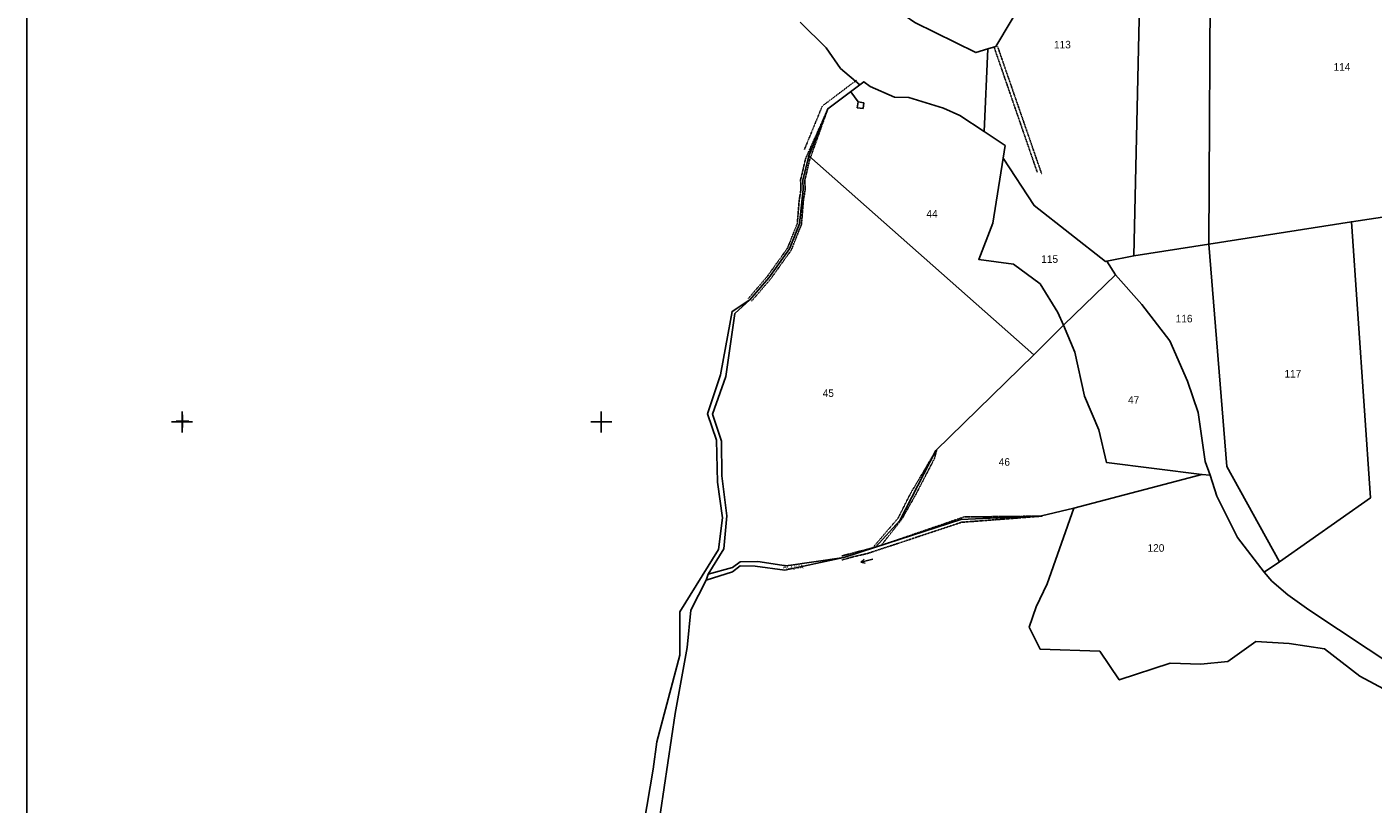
# Model space of a CAD drawing. Header units: metres. Extents: x 3926 to 5195, y -30553 to -28657.
# Tile 2 of 9: x 3926 to 4568, y -30182 to -29812. Entities that reach past the tile are written whole.
import ezdxf

# ---------------------------------------------------------------- set-up
doc = ezdxf.new("R2010")
doc.units = ezdxf.units.M
for name, pattern in [('CONTINUA', [0]), ('TRATTEGGIATA2', [0.3, 0.15, -0.15]), ('TRATTO-PUNTO', [0.4, 0.15, -0.125, 0, -0.125])]:
    doc.linetypes.add(name, pattern=pattern)
for name, color, linetype in [('ACQUE', 4, 'CONTINUA'), ('CONFINE', 3, 'CONTINUA'), ('LINEEVARIE', 6, 'CONTINUA'), ('PARTICELLE', 7, 'CONTINUA'), ('SIMBOLI', 6, 'CONTINUA')]:
    doc.layers.add(name, color=color, linetype=linetype)

# ---------------------------------------------------------------- blocks, each defined once
blk = doc.blocks.new('1', base_point=(5, 5))
at = {"layer": 'SIMBOLI'}
for p, q in [((5, 2), (5, 8)), ((2, 5), (8, 5))]:
    blk.add_line(p, q, dxfattribs=at)
blk = doc.blocks.new('3', base_point=(5, 5))
at = {"layer": 'SIMBOLI'}
for p, q in [((5, 0), (5, 10)), ((0, 5), (10, 5))]:
    blk.add_line(p, q, dxfattribs=at)
blk = doc.blocks.new('6', base_point=(8, 5))
at = {"layer": 'SIMBOLI'}
for p in [(2, 5), (6, 6), (6, 4)]:
    blk.add_line(p, (8, 5), dxfattribs=at)
blk = doc.blocks.new('11', base_point=(0, 5))
at = {"layer": 'SIMBOLI'}
for p, q in [((6, 5), (8, 7)), ((8, 7), (10, 5)), ((0, 5), (6, 5)), ((6, 5), (8, 3)), ((8, 3), (10, 5))]:
    blk.add_line(p, q, dxfattribs=at)

msp = doc.modelspace()

# ---------------------------------------------------------------- linework, layer by layer
at = {"layer": 'ACQUE'}
msp.add_lwpolyline([(4250.052, -30075.411), (4262.543, -30071.568), (4266.172, -30068.648), (4273.369, -30068.752), (4287.521, -30070.69), (4315.656, -30064.661), (4288.216, -30068.603), (4274.671, -30066.61), (4266.209, -30066.666), (4262.579, -30069.485), (4251.047, -30072.661), (4250.052, -30075.411)], close=True, dxfattribs=at)
at = {"layer": 'CONFINE'}
msp.add_lwpolyline([(4294.844, -29809.301), (4307.243, -29821.564), (4314.153, -29831.476), (4323.378, -29839.137), (4308.102, -29850.619), (4299.068, -29873.071), (4296.072, -29884.637), (4296.255, -29889.106), (4294.493, -29905.528), (4289.761, -29917.499), (4279.873, -29931.333), (4270.873, -29941.706), (4263.721, -29948.206), (4259.418, -29978.362), (4253.055, -29996.338), (4257.401, -30009.163), (4257.463, -30025.674), (4259.825, -30044.812), (4258.463, -30060.52), (4251.047, -30072.661), (4251.047, -30072.661), (4250.052, -30075.411), (4242.752, -30089.736), (4240.999, -30107.529), (4235.286, -30139.015), (4226.468, -30197.855)], dxfattribs=at)
at = {"layer": 'LINEEVARIE', "color": 2}
msp.add_lwpolyline([(3926, -30553), (3926, -28657), (5195, -28657), (5195, -30553), (3926, -30553)], dxfattribs=at)
at = {"layer": 'LINEEVARIE', "linetype": 'TRATTEGGIATA2'}
for points in [[(4387.375, -29821.214), (4407.941, -29880.807)], [(4389.03, -29820.87), (4410.142, -29881.879)], [(4271.683, -29942.361), (4280.662, -29931.953), (4290.648, -29917.982), (4295.48, -29905.757), (4296.376, -29894.568), (4297.261, -29889.168), (4297.08, -29884.733), (4299.351, -29875.043), (4308.102, -29850.619), (4297.431, -29874.447), (4295.065, -29884.541), (4295.249, -29889.045), (4294.383, -29894.326), (4293.505, -29905.299), (4288.874, -29917.016), (4279.083, -29930.712), (4270.164, -29941.051)], [(4314.739, -30063.905), (4329.409, -30060.098), (4341.575, -30045.893), (4347.375, -30034.373), (4359.597, -30013.614)], [(4360.01, -30013.21), (4358.914, -30017.48), (4350.212, -30034.252), (4343.302, -30046.492), (4333.492, -30058.903)], [(4333.492, -30058.903), (4373.042, -30045.328), (4410.237, -30044.928), (4371.844, -30047.876), (4326.995, -30062.756), (4320.367, -30064.274), (4314.752, -30065.886)], [(4333.492, -30058.903), (4333.241, -30058.984)]]:
    msp.add_lwpolyline(points, dxfattribs=at)
at = {"layer": 'LINEEVARIE', "linetype": 'TRATTO-PUNTO'}
msp.add_lwpolyline([(4296.884, -29870.05), (4305.457, -29849.265), (4321.792, -29836.963)], dxfattribs=at)
at = {"layer": 'LINEEVARIE'}
msp.add_lwpolyline([(4201.921, -30268.79), (4218.675, -30273.2), (4217.221, -30231.194), (4219.383, -30199.325), (4220.244, -30191.902), (4224.726, -30165.707), (4226.562, -30152.587), (4237.477, -30111.261), (4237.386, -30090.635), (4255.881, -30060.791), (4257.855, -30045.74), (4255.406, -30028.685), (4255.015, -30008.671), (4250.673, -29996.202), (4256.879, -29977.566), (4260.543, -29957.677), (4262.397, -29947.249), (4270.873, -29941.706)], dxfattribs=at)
at = {"layer": 'PARTICELLE'}
for points in [[(4453.968, -29920.785), (4457.779, -29751.264), (4400.15, -29750.022), (4398.295, -29760.399), (4393.329, -29767.697), (4387.716, -29776.879), (4391.697, -29781.07), (4393.605, -29785.832), (4402.399, -29797.053), (4388.171, -29820.975), (4384.438, -29822.097), (4382.677, -29861.524), (4392.702, -29868.142), (4391.729, -29874.211), (4406.43, -29896.807), (4440.517, -29923.405), (4441.131, -29923.284), (4453.968, -29920.785)], [(4393.329, -29767.697), (4387.937, -29764.888), (4365.712, -29760.667), (4354.979, -29769.68), (4340.16, -29795.994), (4335.778, -29799.986), (4349.526, -29809.395), (4378.664, -29823.832), (4384.438, -29822.097), (4388.171, -29820.975), (4402.399, -29797.053), (4393.605, -29785.832), (4391.697, -29781.07), (4387.716, -29776.879), (4393.329, -29767.697)], [(4617.303, -29779.517), (4590.933, -29776.898), (4556.387, -29771.844), (4546.727, -29770.594), (4512.23, -29766.129), (4490.63, -29767.811), (4489.776, -29915.216), (4557.807, -29904.537), (4613.798, -29896.137), (4620.244, -29875.417), (4623.607, -29856.038), (4623.036, -29839.327), (4617.303, -29779.517)], [(4299.068, -29873.071), (4406.261, -29967.985), (4420.556, -29953.817), (4417.727, -29947.739), (4409.373, -29934.129), (4396.69, -29924.763), (4380.052, -29922.486), (4386.774, -29905.117), (4391.729, -29874.211), (4392.702, -29868.142), (4382.677, -29861.524), (4371.066, -29853.858), (4363.237, -29850.303), (4346.732, -29845.281), (4339.94, -29845.022), (4328.199, -29840.02), (4325.294, -29837.702), (4323.378, -29839.137), (4308.102, -29850.619), (4299.068, -29873.071)], [(4251.047, -30072.661), (4262.579, -30069.485), (4266.209, -30066.666), (4274.671, -30066.61), (4288.216, -30068.603), (4315.656, -30064.661), (4330.807, -30059.77), (4342.394, -30047.056), (4359.597, -30013.614), (4406.261, -29967.985), (4299.068, -29873.071), (4296.072, -29884.637), (4296.255, -29889.106), (4294.493, -29905.528), (4289.761, -29917.499), (4279.873, -29931.333), (4270.873, -29941.706), (4263.721, -29948.206), (4259.418, -29978.362), (4253.055, -29996.338), (4257.401, -30009.163), (4257.463, -30025.674), (4259.825, -30044.812), (4258.463, -30060.52), (4251.047, -30072.661)], [(4420.556, -29953.817), (4445.223, -29929.775), (4441.131, -29923.284), (4440.517, -29923.405), (4406.43, -29896.807), (4391.729, -29874.211), (4386.774, -29905.117), (4380.052, -29922.486), (4396.69, -29924.763), (4409.373, -29934.129), (4417.727, -29947.739), (4420.556, -29953.817)], [(4523.55, -30066.731), (4566.923, -30036.264), (4557.807, -29904.537), (4489.776, -29915.216), (4498.354, -30021.225), (4523.55, -30066.731)], [(4489.776, -29915.216), (4453.968, -29920.785), (4441.131, -29923.284), (4445.223, -29929.775), (4457.838, -29943.967), (4471.133, -29961.254), (4479.628, -29980.554), (4484.646, -29995.457), (4488.05, -30018.804), (4490.375, -30025.343), (4493.586, -30035.381), (4503.503, -30055.18), (4516.135, -30071.709), (4523.55, -30066.731), (4498.354, -30021.225), (4489.776, -29915.216)], [(4486.522, -30025.013), (4490.375, -30025.343), (4488.05, -30018.804), (4484.646, -29995.457), (4479.628, -29980.554), (4471.133, -29961.254), (4457.838, -29943.967), (4445.223, -29929.775), (4420.556, -29953.817), (4425.966, -29966.736), (4430.519, -29987.638), (4437.37, -30003.748), (4440.923, -30019.321), (4486.522, -30025.013)], [(4420.556, -29953.817), (4406.261, -29967.985), (4359.597, -30013.614), (4342.394, -30047.056), (4330.807, -30059.77), (4371.581, -30046.608), (4409.932, -30044.829), (4425.44, -30041.086), (4486.522, -30025.013), (4440.923, -30019.321), (4437.37, -30003.748), (4430.519, -29987.638), (4425.966, -29966.736), (4420.556, -29953.817)]]:
    msp.add_lwpolyline(points, close=True, dxfattribs=at)
for points in [[(4457.779, -29751.264), (4453.968, -29920.785), (4489.776, -29915.216), (4490.63, -29767.811)], [(4294.844, -29809.301), (4307.243, -29821.564), (4314.153, -29831.476), (4323.378, -29839.137), (4325.294, -29837.702), (4328.199, -29840.02), (4339.94, -29845.022), (4346.732, -29845.281), (4363.237, -29850.303), (4371.066, -29853.858), (4382.677, -29861.524), (4384.438, -29822.097), (4378.664, -29823.832), (4349.526, -29809.395)], [(4613.798, -29896.137), (4557.807, -29904.537), (4566.923, -30036.264), (4523.55, -30066.731), (4516.135, -30071.709), (4519.812, -30075.901), (4527.51, -30082.505), (4537.543, -30089.653), (4579.95, -30117.719)], [(4579.95, -30117.719), (4537.543, -30089.653), (4527.51, -30082.505), (4519.812, -30075.901), (4516.135, -30071.709), (4503.503, -30055.18), (4493.586, -30035.381), (4490.375, -30025.343), (4486.522, -30025.013), (4486.522, -30025.013), (4425.44, -30041.086), (4412.689, -30077.224), (4407.494, -30088.232), (4404.165, -30097.857), (4409.407, -30108.44), (4437.793, -30109.419), (4447.11, -30123.075), (4471.33, -30115.14), (4485.979, -30115.551), (4498.893, -30114.245), (4512.206, -30104.707), (4528.125, -30105.617), (4545.019, -30108.299), (4561.883, -30121.244), (4643.827, -30165.203)], [(4643.827, -30165.203), (4561.883, -30121.244), (4545.019, -30108.299), (4528.125, -30105.617), (4512.206, -30104.707), (4498.893, -30114.245), (4485.979, -30115.551), (4471.33, -30115.14), (4447.11, -30123.075), (4437.793, -30109.419), (4409.407, -30108.44), (4404.165, -30097.857), (4407.494, -30088.232), (4412.689, -30077.224), (4425.44, -30041.086), (4409.932, -30044.829), (4371.581, -30046.608), (4330.807, -30059.77), (4315.656, -30064.661), (4287.521, -30070.69), (4273.369, -30068.752), (4266.172, -30068.648), (4262.543, -30071.568), (4250.052, -30075.411), (4242.752, -30089.736), (4240.999, -30107.529), (4235.286, -30139.015), (4226.468, -30197.855)]]:
    msp.add_lwpolyline(points, dxfattribs=at)

# ---------------------------------------------------------------- block references
at = {"layer": 'SIMBOLI'}
for name, p, rotation in [('11', (4318.962, -29842.456), 306.097), ('6', (4323.729, -30066.893), 193.216)]:
    msp.add_blockref(name, p, dxfattribs=dict(at, rotation=rotation))
for name, p in [('3', (4000, -30000)), ('3', (4200, -30000)), ('1', (4000.264, -29999.624))]:
    msp.add_blockref(name, p, dxfattribs=at)

# ---------------------------------------------------------------- texts
at = {"layer": 'ACQUE', "color": 7}
msp.add_text('ACQUA', height=2, dxfattribs=at).set_placement((4286.659, -30070.036))
at = {"layer": 'PARTICELLE', "color": 7}
for s, p in [('113', (4415.948, -29821.806)), ('114', (4549.304, -29832.451)), ('44', (4355.083, -29902.534)), ('115', (4409.862, -29924.117)), ('116', (4474.012, -29952.496)), ('117', (4525.884, -29978.823)), ('45', (4305.602, -29988.063)), ('47', (4451.271, -29991.31)), ('46', (4389.598, -30020.883)), ('120', (4460.575, -30061.918))]:
    msp.add_text(s, height=3.6, dxfattribs=at).set_placement(p)

doc.saveas('drawing.dxf')
